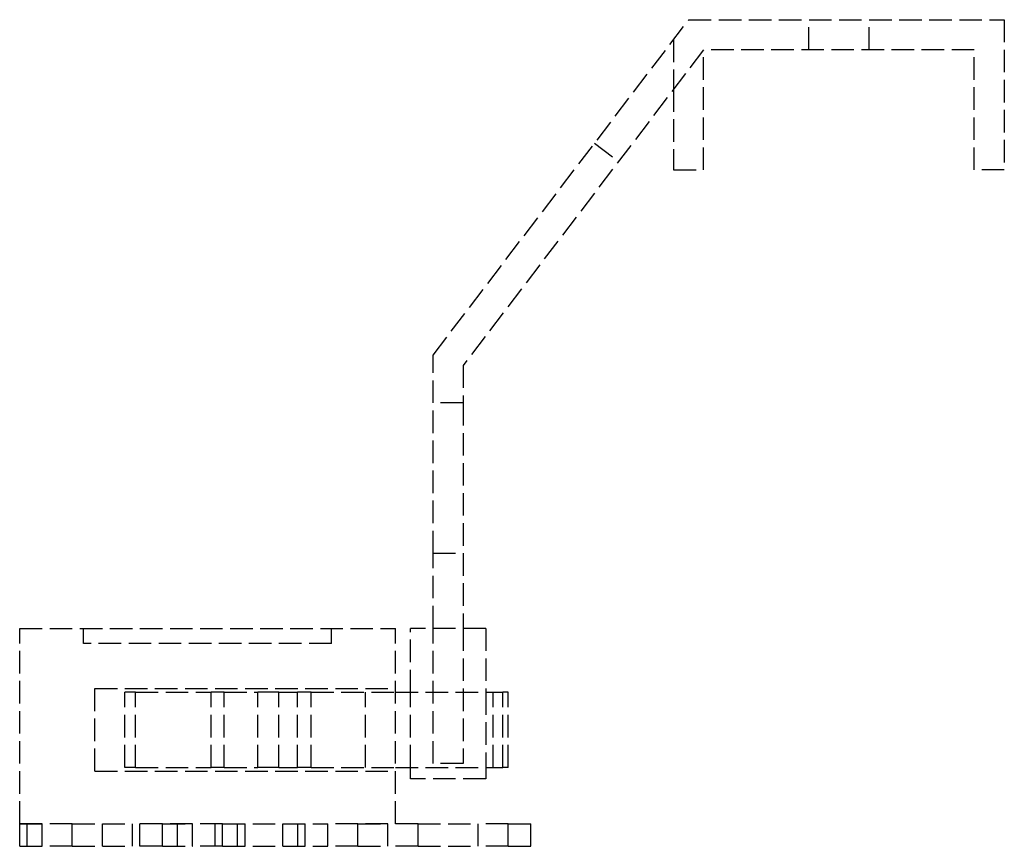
# Model space of a CAD drawing. Header units: millimetres. Extents: x -34 to 31.5, y 0 to 55.
import ezdxf

# ---------------------------------------------------------------- set-up
doc = ezdxf.new("R2010")
doc.units = ezdxf.units.MM
doc.header["$LTSCALE"] = 10
doc.linetypes.add('ALLCAD_Strich', pattern=[0.2, 0.15, -0.05])
doc.layers.add('BESCH_KONT_sich_schn_seit_2d', color=160, linetype='Continuous')

msp = doc.modelspace()

# ---------------------------------------------------------------- linework, layer by layer
at = {"layer": 'BESCH_KONT_sich_schn_seit_2d', "linetype": 'ALLCAD_Strich', "extrusion": (-1.09476e-47, 1, -2.22045e-16)}
for p, q in [((-6.5, 32.675), (10.509, 55)), ((10.509, 55), (31.5, 55)), ((18.5, 53), (18.5, 55)), ((22.5, 53), (22.5, 55)), ((31.5, 55), (31.5, 45)), ((9.5, 53.675), (9.5, 50.375)), ((11.5, 53), (-4.5, 32)), ((11.5, 45), (11.5, 53)), ((29.5, 53), (11.5, 53)), ((29.5, 45), (29.5, 53)), ((9.5, 50.375), (9.5, 45)), ((4.243, 46.775), (5.833, 45.563)), ((9.5, 45), (11.5, 45)), ((31.5, 45), (29.5, 45)), ((-6.5, 29.5), (-6.5, 32.675)), ((-4.5, 32), (-4.5, 29.5)), ((-4.5, 29.5), (-6.5, 29.5)), ((-6.5, 19.5), (-6.5, 29.5)), ((-4.5, 29.5), (-4.5, 19.5)), ((-6.5, 19.5), (-4.5, 19.5)), ((-6.5, 14.5), (-6.5, 19.5)), ((-4.5, 19.5), (-4.5, 14.5)), ((-34, 14.5), (-9, 14.5)), ((-34, 1.5), (-34, 14.5)), ((-29.75, 13.5), (-29.75, 14.5)), ((-13.25, 13.5), (-13.25, 14.5)), ((-9, 1.5), (-9, 14.5)), ((-3, 14.5), (-8, 14.5)), ((-8, 10.25), (-8, 14.5)), ((-6.5, 5.5), (-6.5, 14.5)), ((-6.5, 5.5), (-6.5, 14.5)), ((-4.5, 14.5), (-4.5, 5.5)), ((-4.5, 14.5), (-4.5, 5.5)), ((-3, 14.5), (-3, 10.25)), ((-13.25, 13.5), (-29.75, 13.5)), ((-29, 5), (-29, 10.5)), ((-29, 10.5), (-9, 10.5)), ((-26.285, 10.25), (-27, 10.25)), ((-27, 5.25), (-27, 10.25)), ((-26.285, 10.25), (-21.259, 10.25)), ((-26.285, 5.25), (-26.285, 10.25)), ((-20.394, 10.25), (-21.259, 10.25)), ((-21.259, 5.25), (-21.259, 10.25)), ((-20.394, 10.25), (-18.15, 10.25)), ((-20.394, 5.25), (-20.394, 10.25)), ((-16.766, 10.25), (-18.15, 10.25)), ((-18.15, 5.25), (-18.15, 10.25)), ((-16.766, 10.25), (-15.509, 10.25)), ((-16.766, 5.25), (-16.766, 10.25)), ((-14.605, 10.25), (-15.509, 10.25)), ((-15.509, 5.25), (-15.509, 10.25)), ((-14.605, 10.25), (-9, 10.25)), ((-14.605, 5.25), (-14.605, 10.25)), ((-11, 5.25), (-11, 10.25)), ((-9, 10.25), (-1.852, 10.25)), ((-8, 5.25), (-8, 10.25)), ((-3, 10.25), (-3, 5.25)), ((-2.5, 5.25), (-2.5, 10.25)), ((-1.5, 10.25), (-1.852, 10.25)), ((-1.852, 5.25), (-1.852, 10.25)), ((-1.5, 5.25), (-1.5, 10.25)), ((-26.285, 5.25), (-27, 5.25)), ((-26.285, 5.25), (-21.259, 5.25)), ((-20.394, 5.25), (-21.259, 5.25)), ((-20.394, 5.25), (-18.15, 5.25)), ((-16.766, 5.25), (-18.15, 5.25)), ((-16.766, 5.25), (-15.509, 5.25)), ((-14.605, 5.25), (-15.509, 5.25)), ((-14.605, 5.25), (-9, 5.25)), ((-9, 5.25), (-1.852, 5.25)), ((-8, 4.5), (-8, 5.25)), ((-4.5, 5.5), (-6.5, 5.5)), ((-4.5, 5.5), (-6.5, 5.5)), ((-3, 5.25), (-3, 4.5)), ((-1.5, 5.25), (-1.852, 5.25)), ((-29, 5), (-9, 5)), ((-3, 4.5), (-8, 4.5)), ((-32.5, 1.5), (-34, 1.5)), ((-34, 1.5), (-32.5, 1.5)), ((-34, 0), (-34, 1.5)), ((-33.5, 0), (-33.5, 1.5)), ((-30.5, 1.5), (-32.5, 1.5)), ((-32.5, 0), (-32.5, 1.5)), ((-30.5, 1.5), (-26.5, 1.5)), ((-30.5, 0), (-30.5, 1.5)), ((-28.5, 0), (-28.5, 1.5)), ((-24.5, 1.5), (-26.5, 1.5)), ((-26.5, 0), (-26.5, 1.5)), ((-26, 0), (-26, 1.5)), ((-22.5, 1.5), (-24.5, 1.5)), ((-24.5, 1.5), (-22.5, 1.5)), ((-24.5, 0), (-24.5, 1.5)), ((-23.5, 0), (-23.5, 1.5)), ((-20.5, 1.5), (-22.5, 1.5)), ((-22.5, 0), (-22.5, 1.5)), ((-21, 0), (-21, 1.5)), ((-20.5, 1.5), (-13.5, 1.5)), ((-20.5, 0), (-20.5, 1.5)), ((-19.5, 0), (-19.5, 1.5)), ((-19, 0), (-19, 1.5)), ((-16.5, 0), (-16.5, 1.5)), ((-15.5, 0), (-15.5, 1.5)), ((-15, 0), (-15, 1.5)), ((-11.5, 1.5), (-13.5, 1.5)), ((-13.5, 0), (-13.5, 1.5)), ((-9.5, 1.5), (-11.5, 1.5)), ((-11.5, 1.5), (-9.5, 1.5)), ((-11.5, 0), (-11.5, 1.5)), ((-7.5, 1.5), (-9.5, 1.5)), ((-9.5, 0), (-9.5, 1.5)), ((-7.5, 1.5), (-3.5, 1.5)), ((-7.5, 0), (-7.5, 1.5)), ((-1.5, 1.5), (-3.5, 1.5)), ((-3.5, 0), (-3.5, 1.5)), ((-1.5, 1.5), (0, 1.5)), ((-1.5, 0), (-1.5, 1.5)), ((0, 0), (0, 1.5)), ((-34, 0), (-32.5, 0)), ((-30.5, 0), (-32.5, 0)), ((-30.5, 0), (-26.5, 0)), ((-24.5, 0), (-26.5, 0)), ((-24.5, 0), (-22.517, 0)), ((-22.52, 0.003), (-22.52, 0.005)), ((-22.518, 0.005), (-22.518, 0.003)), ((-22.517, 0.008), (-22.517, 0.008)), ((-22.517, 0.007), (-22.517, 0.007)), ((-22.517, 0.002), (-22.517, 0.002)), ((-22.517, 0), (-22.503, 0)), ((-22.517, 0), (-22.517, 0)), ((-22.516, 0.005), (-22.516, 0.003)), ((-22.514, 0.003), (-22.514, 0.005)), ((-22.513, 0.008), (-22.513, 0)), ((-22.509, 0.008), (-22.513, 0.008)), ((-22.513, 0), (-22.511, 0)), ((-22.511, 0.006), (-22.51, 0.006)), ((-22.511, 0.004), (-22.511, 0.006)), ((-22.51, 0.004), (-22.511, 0.004)), ((-22.511, 0), (-22.511, 0.003)), ((-22.511, 0.003), (-22.509, 0.003)), ((-22.509, 0.005), (-22.509, 0.005)), ((-22.507, 0.005), (-22.507, 0.006)), ((-22.506, 0.003), (-22.506, 0.005)), ((-22.504, 0.005), (-22.504, 0.003)), ((-22.503, 0.008), (-22.503, 0.008)), ((-22.503, 0.007), (-22.503, 0.007)), ((-22.503, 0.002), (-22.503, 0.002)), ((-22.503, 0), (-22.5, 0)), ((-22.503, 0), (-22.503, 0)), ((-22.502, 0.005), (-22.502, 0.003)), ((-20.5, 0), (-22.5, 0)), ((-20.5, 0), (-13.5, 0)), ((-11.5, 0), (-13.5, 0)), ((-11.5, 0), (-9.5, 0)), ((-7.5, 0), (-9.5, 0)), ((-7.5, 0), (-3.5, 0)), ((-1.5, 0), (-3.5, 0)), ((-1.5, 0), (0, 0))]:
    msp.add_line(p, q, dxfattribs=at)
at = {"layer": 'BESCH_KONT_sich_schn_seit_2d', "linetype": 'ALLCAD_Strich', "extrusion": (-2.22045e-16, -2.22045e-16, -1)}
for centre, radius, start, end in [((22.517, 0.005), 0.00271, 0, 90), ((22.517, 0.003), 0.00271, 270, 0), ((22.517, 0.005), 0.00116, 90, 180), ((22.517, 0.003), 0.00116, 180, 270), ((22.51, 0.005), 0.00093, 90, 180), ((22.51, 0.005), 0.00093, 180, 270), ((22.503, 0.005), 0.00271, 0, 90), ((22.503, 0.003), 0.00271, 270, 0), ((22.503, 0.005), 0.00116, 90, 180), ((22.503, 0.003), 0.00116, 180, 270)]:
    msp.add_arc(centre, radius, start, end, dxfattribs=at)
at = {"layer": 'BESCH_KONT_sich_schn_seit_2d', "linetype": 'ALLCAD_Strich'}
for centre, radius, start, end in [((-22.517, 0.005), 0.00116, 90, 180), ((-22.517, 0.003), 0.00116, 180, 270), ((-22.517, 0.005), 0.00271, 0, 90), ((-22.517, 0.003), 0.00271, 270, 0), ((-22.509, 0.006), 0.00217, 0, 90), ((-22.509, 0.005), 0.00217, 270, 0), ((-22.503, 0.005), 0.00116, 90, 180), ((-22.503, 0.003), 0.00116, 180, 270), ((-22.503, 0.005), 0.00271, 0, 90), ((-22.503, 0.003), 0.00271, 270, 0)]:
    msp.add_arc(centre, radius, start, end, dxfattribs=at)

doc.saveas('drawing.dxf')
